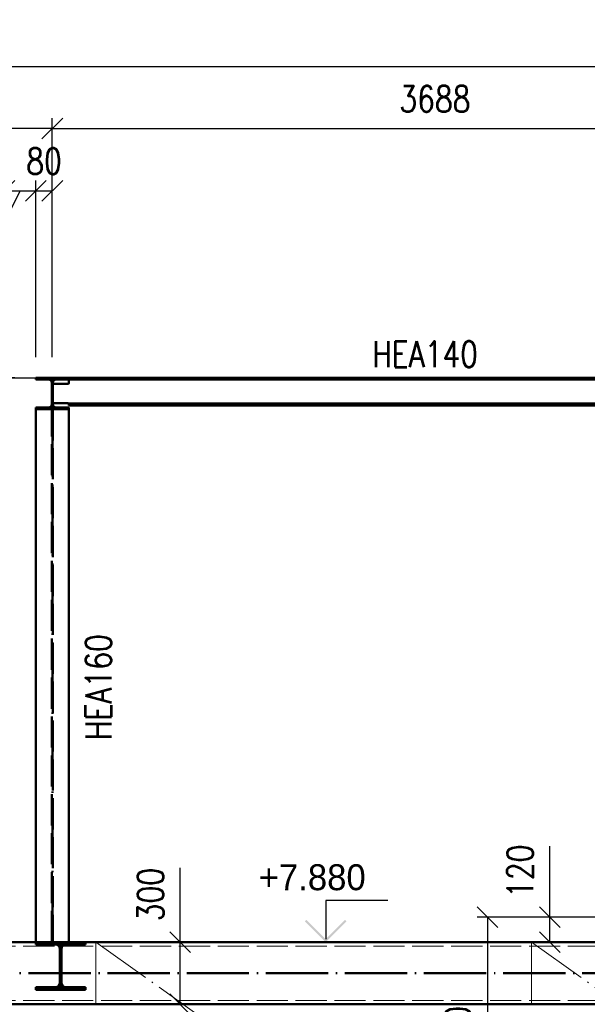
# Paper-space layout 'Layout1' of a CAD drawing. Extents: x -2 to 1083, y -36 to 422.
# Tile 5 of 93: x 82 to 136, y 89 to 184. Entities that reach past the tile are written whole.
import ezdxf

# ---------------------------------------------------------------- set-up
doc = ezdxf.new("R2010")
doc.units = 0
doc.linetypes.add('ACAD_ISO02W100', pattern=[15, 12, -3])
doc.linetypes.add('ACAD_ISO04W100', pattern=[30.5, 24, -3, 0.5, -3])
doc.layers.get('0').update_dxf_attribs({"linetype": 'CONTINUOUS'})
doc.layers.get('DEFPOINTS').update_dxf_attribs({"color": 132, "linetype": 'CONTINUOUS'})
doc.layers.add('AS_INS_ON', color=7, linetype='CONTINUOUS')
for name, color, linetype, lineweight in [('SS_1.ET-HALA_TaO-KCE_VELINU-PRUVLAK', 9, 'CONTINUOUS', 13), ('SS_2.ET-HALA_TaO-KCE_VELINU-NADSTAVBA', 72, 'CONTINUOUS', 50), ('SS_2.ET-HALA_TaO-KCE_VELINU-PODLAH.NOSNIK', 212, 'CONTINUOUS', 50), ('SS_2.ET-HALA_TaO-KCE_VELINU-ZESILENI', 160, 'CONTINUOUS', 50), ('SS_KOTY', 3, 'CONTINUOUS', 25), ('SS_POPIS_PROFILU', 13, 'CONTINUOUS', 25), ('SS_SRAFY', 8, 'CONTINUOUS', 18)]:
    doc.layers.add(name, color=color, linetype=linetype, lineweight=lineweight)
doc.styles.add('ROMANS', font='romans.shx', dxfattribs={"width": 0.8})
doc.styles.add('romans.shx', font='romans.shx', dxfattribs={"height": 5})
doc.dimstyles.new('A-1_(2.5)_50AS', dxfattribs={"dimtxt": 2.5, "dimasz": 2, "dimexe": 1, "dimexo": 2, "dimgap": 0, "dimtad": 0, "dimdec": 1, "dimlfac": 50, "dimrnd": 1, "dimtxsty": 'ROMANS', "dimblk1": 'OBLIQUE', "dimblk2": 'OBLIQUE', "dimsah": 1, "dimcen": 2, "dimclrd": 256, "dimclre": 256, "dimclrt": 256, "dimadec": 1, "dimazin": 2, "dimtfac": 0.714286, "dimtdec": 1, "dimtmove": 0, "dimatfit": 3, "dimldrblk": 'OPEN', "dimfxl": 1, "dimtvp": 1.142857, "dimtfill": 1, "dimtolj": 1, "dimlwd": -1, "dimlwe": -1, "dimarcsym": 0})
pattern_1 = [(45, (84.875306, 95.420354), (-0.04490128, 0.04490128), [])]

# ---------------------------------------------------------------- blocks, each defined once
blk = doc.blocks.new('_Oblique')
at = {"color": 0, "linetype": 'ByBlock', "lineweight": -2}
blk.add_line((-0.5, -0.5), (0.5, 0.5), dxfattribs=at)
blk = doc.blocks.new('*D55')
at = {"layer": 'DEFPOINTS', "color": 0, "transparency": 16777216}
for p in [(89.075, 95.42, -164414.6), (97.206, 95.42), (90.055, 89.42, -164413.4)]:
    blk.add_point(p, dxfattribs=at)
at = {"layer": 'SS_KOTY', "transparency": 16777216}
for p, q in [((97.206, 95.42), (97.206, 102.563)), ((91.075, 95.42), (98.206, 95.42)), ((97.206, 89.42), (97.206, 95.42)), ((92.055, 89.42), (98.206, 89.42))]:
    blk.add_line(p, q, dxfattribs=at)
at = {"layer": 'SS_KOTY', "transparency": 16777216, "xscale": 2, "yscale": 2, "zscale": 2}
for p, rotation in [((97.206, 95.42), 90), ((97.206, 89.42), 270)]:
    blk.add_blockref('_Oblique', p, dxfattribs=dict(at, rotation=rotation))
at = {"layer": 'SS_KOTY', "transparency": 16777216, "insert": (94.349, 99.992), "char_height": 2.5, "attachment_point": 5, "rotation": 90, "style": 'ROMANS', "bg_fill": 3, "box_fill_scale": 1.1, "bg_fill_color": 256, "bg_fill_true_color": 13158600, "bg_fill_transparency": 0}
blk.add_mtext('\\A1;300', dxfattribs=at)
blk = doc.blocks.new('_OPEN')
at = {"color": 0, "linetype": 'ByBlock'}
for p, q in [((-1, 0.167), (0, 0)), ((0, 0), (-1, -0.167)), ((0, 0), (-1, 0))]:
    blk.add_line(p, q, dxfattribs=at)
blk = doc.blocks.new('*D57')
at = {"layer": 'DEFPOINTS', "color": 0, "transparency": 16777216}
for p in [(83.275, 167.842), (83.275, 149.82, -164374.6), (80.275, 97.82, -164374.6)]:
    blk.add_point(p, dxfattribs=at)
at = {"layer": 'SS_KOTY', "transparency": 16777216}
for p, q in [((80.275, 99.82), (80.275, 168.842)), ((83.275, 151.82), (83.275, 168.842)), ((81.775, 167.842), (78.668, 161.842)), ((80.275, 167.842), (83.275, 167.842)), ((78.668, 161.842), (73.81, 161.842))]:
    blk.add_line(p, q, dxfattribs=at)
at = {"layer": 'SS_KOTY', "transparency": 16777216, "xscale": 2, "yscale": 2, "zscale": 2, "rotation": 180}
blk.add_blockref('_Oblique', (80.275, 167.842), dxfattribs=at)
at = {"layer": 'SS_KOTY', "transparency": 16777216, "xscale": 2, "yscale": 2, "zscale": 2}
blk.add_blockref('_Oblique', (83.275, 167.842), dxfattribs=at)
at = {"layer": 'SS_KOTY', "transparency": 16777216, "insert": (76.239, 164.699), "char_height": 2.5, "attachment_point": 5, "style": 'ROMANS', "bg_fill": 3, "box_fill_scale": 1.1, "bg_fill_color": 256, "bg_fill_true_color": 13158600, "bg_fill_transparency": 0}
blk.add_mtext('\\A1;150', dxfattribs=at)
blk = doc.blocks.new('*D58')
at = {"layer": 'DEFPOINTS', "color": 0, "transparency": 16777216}
for p in [(84.875, 167.842), (83.275, 149.82, -164374.6), (84.875, 149.82, -164414.6)]:
    blk.add_point(p, dxfattribs=at)
at = {"layer": 'SS_KOTY', "transparency": 16777216}
for p, q in [((83.275, 151.82), (83.275, 168.842)), ((84.875, 151.82), (84.875, 168.842)), ((83.275, 167.842), (84.875, 167.842))]:
    blk.add_line(p, q, dxfattribs=at)
at = {"layer": 'SS_KOTY', "transparency": 16777216, "insert": (84.075, 170.699), "char_height": 2.5, "attachment_point": 5, "style": 'ROMANS', "bg_fill": 3, "box_fill_scale": 1.1, "bg_fill_color": 256, "bg_fill_true_color": 13158600, "bg_fill_transparency": 0}
blk.add_mtext('\\A1;80', dxfattribs=at)
at = {"layer": 'SS_KOTY', "transparency": 16777216, "xscale": 2, "yscale": 2, "zscale": 2, "rotation": 180}
blk.add_blockref('_Oblique', (83.275, 167.842), dxfattribs=at)
at = {"layer": 'SS_KOTY', "transparency": 16777216, "xscale": 2, "yscale": 2, "zscale": 2}
blk.add_blockref('_Oblique', (84.875, 167.842), dxfattribs=at)
blk = doc.blocks.new('*D59')
at = {"layer": 'DEFPOINTS', "color": 0, "transparency": 16777216}
for p in [(158.635, 173.842), (84.875, 149.82, -164414.6), (158.635, 149.82, -164414.6)]:
    blk.add_point(p, dxfattribs=at)
at = {"layer": 'SS_KOTY', "transparency": 16777216}
for p, q in [((84.875, 151.82), (84.875, 174.842)), ((158.635, 151.82), (158.635, 174.842)), ((84.875, 173.842), (158.635, 173.842))]:
    blk.add_line(p, q, dxfattribs=at)
at = {"layer": 'SS_KOTY', "transparency": 16777216, "xscale": 2, "yscale": 2, "zscale": 2, "rotation": 180}
blk.add_blockref('_Oblique', (84.875, 173.842), dxfattribs=at)
at = {"layer": 'SS_KOTY', "transparency": 16777216, "xscale": 2, "yscale": 2, "zscale": 2}
blk.add_blockref('_Oblique', (158.635, 173.842), dxfattribs=at)
at = {"layer": 'SS_KOTY', "transparency": 16777216, "insert": (121.755, 176.699), "char_height": 2.5, "attachment_point": 5, "style": 'ROMANS', "bg_fill": 3, "box_fill_scale": 1.1, "bg_fill_color": 256, "bg_fill_true_color": 13158600, "bg_fill_transparency": 0}
blk.add_mtext('\\A1;3688', dxfattribs=at)
blk = doc.blocks.new('*D70')
at = {"layer": 'DEFPOINTS', "color": 0, "transparency": 16777216}
for p in [(157.035, 97.82, -164374.6), (126.825, 73.82), (132.295, 73.82, -164413.38)]:
    blk.add_point(p, dxfattribs=at)
at = {"layer": 'SS_KOTY', "transparency": 16777216}
for p, q in [((155.035, 97.82), (125.825, 97.82)), ((126.825, 97.82), (126.825, 73.82)), ((130.295, 73.82), (125.825, 73.82))]:
    blk.add_line(p, q, dxfattribs=at)
at = {"layer": 'SS_KOTY', "transparency": 16777216, "xscale": 2, "yscale": 2, "zscale": 2}
for p, rotation in [((126.825, 97.82), 90), ((126.825, 73.82), 270)]:
    blk.add_blockref('_Oblique', p, dxfattribs=dict(at, rotation=rotation))
at = {"layer": 'SS_KOTY', "transparency": 16777216, "insert": (123.967, 85.82), "char_height": 2.5, "attachment_point": 5, "rotation": 90, "style": 'ROMANS', "bg_fill": 3, "box_fill_scale": 1.1, "bg_fill_color": 256, "bg_fill_true_color": 13158600, "bg_fill_transparency": 0}
blk.add_mtext('\\A1;1200', dxfattribs=at)
blk = doc.blocks.new('*D72')
at = {"layer": 'DEFPOINTS', "color": 0, "transparency": 16777216}
for p in [(132.825, 97.82), (157.035, 97.82, -164413.08), (157.035, 95.42, -164374.6)]:
    blk.add_point(p, dxfattribs=at)
at = {"layer": 'SS_KOTY', "transparency": 16777216}
for p, q in [((132.825, 97.82), (132.825, 104.677)), ((155.035, 97.82), (131.825, 97.82)), ((132.825, 95.42), (132.825, 97.82)), ((155.035, 95.42), (131.825, 95.42))]:
    blk.add_line(p, q, dxfattribs=at)
at = {"layer": 'SS_KOTY', "transparency": 16777216, "xscale": 2, "yscale": 2, "zscale": 2}
for p, rotation in [((132.825, 97.82), 90), ((132.825, 95.42), 270)]:
    blk.add_blockref('_Oblique', p, dxfattribs=dict(at, rotation=rotation))
at = {"layer": 'SS_KOTY', "transparency": 16777216, "insert": (129.967, 102.249), "char_height": 2.5, "attachment_point": 5, "rotation": 90, "style": 'ROMANS', "bg_fill": 3, "box_fill_scale": 1.1, "bg_fill_color": 256, "bg_fill_true_color": 13158600, "bg_fill_transparency": 0}
blk.add_mtext('\\A1;120', dxfattribs=at)
blk = doc.blocks.new('*D79')
at = {"layer": 'DEFPOINTS', "color": 0, "transparency": 16777216}
for p in [(52.275, 173.842), (52.275, 169.339), (84.875, 149.82, -164414.6)]:
    blk.add_point(p, dxfattribs=at)
at = {"layer": 'SS_KOTY', "transparency": 16777216}
for p, q in [((52.275, 171.339), (52.275, 174.842)), ((84.875, 151.82), (84.875, 174.842)), ((84.875, 173.842), (52.275, 173.842))]:
    blk.add_line(p, q, dxfattribs=at)
at = {"layer": 'SS_KOTY', "transparency": 16777216, "xscale": 2, "yscale": 2, "zscale": 2, "rotation": 180}
blk.add_blockref('_Oblique', (52.275, 173.842), dxfattribs=at)
at = {"layer": 'SS_KOTY', "transparency": 16777216, "xscale": 2, "yscale": 2, "zscale": 2}
blk.add_blockref('_Oblique', (84.875, 173.842), dxfattribs=at)
at = {"layer": 'SS_KOTY', "transparency": 16777216, "insert": (68.575, 176.699), "char_height": 2.5, "attachment_point": 5, "style": 'ROMANS', "bg_fill": 3, "box_fill_scale": 1.1, "bg_fill_color": 256, "bg_fill_true_color": 13158600, "bg_fill_transparency": 0}
blk.add_mtext('\\A1;1630', dxfattribs=at)
blk = doc.blocks.new('*D80')
at = {"layer": 'DEFPOINTS', "color": 0, "transparency": 16777216}
for p in [(467.075, 179.842), (52.275, 164.836), (467.075, 159.836, -164377.758)]:
    blk.add_point(p, dxfattribs=at)
at = {"layer": 'SS_KOTY', "transparency": 16777216}
for p, q in [((52.275, 166.836), (52.275, 180.842)), ((467.075, 161.836), (467.075, 180.842)), ((52.275, 179.842), (467.075, 179.842))]:
    blk.add_line(p, q, dxfattribs=at)
at = {"layer": 'SS_KOTY', "transparency": 16777216, "xscale": 2, "yscale": 2, "zscale": 2, "rotation": 180}
blk.add_blockref('_Oblique', (52.275, 179.842), dxfattribs=at)
at = {"layer": 'SS_KOTY', "transparency": 16777216, "xscale": 2, "yscale": 2, "zscale": 2}
blk.add_blockref('_Oblique', (467.075, 179.842), dxfattribs=at)
at = {"layer": 'SS_KOTY', "transparency": 16777216, "insert": (259.675, 182.699), "char_height": 2.5, "attachment_point": 5, "style": 'ROMANS', "bg_fill": 3, "box_fill_scale": 1.1, "bg_fill_color": 256, "bg_fill_true_color": 13158600, "bg_fill_transparency": 0}
blk.add_mtext('\\A1;20740', dxfattribs=at)
blk = doc.blocks.new('*D81')
at = {"layer": 'DEFPOINTS', "color": 0, "transparency": 16777216}
for p in [(83.275, 149.82, -164374.6), (34.703, 97.82), (44.275, 97.82, -164374.6)]:
    blk.add_point(p, dxfattribs=at)
at = {"layer": 'SS_KOTY', "transparency": 16777216}
for p, q in [((81.275, 149.82), (33.703, 149.82)), ((34.703, 149.82), (34.703, 97.82)), ((42.275, 97.82), (33.703, 97.82))]:
    blk.add_line(p, q, dxfattribs=at)
at = {"layer": 'SS_KOTY', "transparency": 16777216, "xscale": 2, "yscale": 2, "zscale": 2}
for p, rotation in [((34.703, 149.82), 90), ((34.703, 97.82), 270)]:
    blk.add_blockref('_Oblique', p, dxfattribs=dict(at, rotation=rotation))
at = {"layer": 'SS_KOTY', "transparency": 16777216, "insert": (31.846, 123.82), "char_height": 2.5, "attachment_point": 5, "rotation": 90, "style": 'ROMANS', "bg_fill": 3, "box_fill_scale": 1.1, "bg_fill_color": 256, "bg_fill_true_color": 13158600, "bg_fill_transparency": 0}
blk.add_mtext('\\A1;2600', dxfattribs=at)

psp = doc.layouts.get("Layout1")

# ---------------------------------------------------------------- hatches: boundary and pattern name
at = {"layer": 'AS_INS_ON'}
psp.add_hatch(color=3, dxfattribs=at).paths.add_polyline_path([(109.3647, 97.5618), (109.2233, 97.4204), (111.2233, 95.4204), (113.2233, 97.4204), (113.0818, 97.5618), (111.2233, 95.7032)])
at = {"layer": 'SS_SRAFY'}
h = psp.add_hatch(dxfattribs=at)
h.set_pattern_fill('ANSI31', color=5, scale=0.02, style=0)
h.set_pattern_definition(pattern_1)
h.paths.add_polyline_path([(85.1803, 91.0604), (83.2753, 91.0604), (83.2753, 90.8204), (88.0753, 90.8204), (88.0753, 91.0604), (86.1703, 91.0604, -0.4142136), (85.7503, 91.4804), (85.7503, 94.7604, -0.4142136), (86.1703, 95.1804), (88.0753, 95.1804), (88.0753, 95.4204), (83.2753, 95.4204), (83.2753, 95.1804), (85.1803, 95.1804, -0.4142137), (85.6003, 94.7604), (85.6003, 91.4804, -0.4142134)], flags=0)

# ---------------------------------------------------------------- linework, layer by layer
at = {"layer": 'AS_INS_ON', "color": 3}
for p, q in [((117.2233, 99.4204, -164414.6), (111.2233, 99.4204, -164414.6)), ((111.2233, 99.4204, -164414.6), (111.2233, 95.7032, -164414.6)), ((111.2233, 95.4204), (114.5907, 95.4204))]:
    psp.add_line(p, q, dxfattribs=at)
at = {"layer": 'SS_2.ET-HALA_TaO-KCE_VELINU-NADSTAVBA', "color": 1, "linetype": 'Continuous', "ltscale": 0.25}
for p, q in [((84.8153, 149.3404), (84.8153, 147.2604)), ((84.9353, 149.3404), (84.9353, 147.2604)), ((86.3753, 149.2204), (84.9353, 149.2204)), ((84.9353, 147.3804), (86.3753, 147.3804)), ((86.4619, 147.3304), (157.0487, 147.3304)), ((86.4753, 147.1604), (86.4753, 147.2804)), ((86.4753, 147.1604), (157.0353, 147.1604)), ((85.2353, 146.9604), (86.4753, 146.9604)), ((86.4753, 146.7804), (86.4753, 146.9604)), ((86.4753, 95.4204), (86.4753, 146.7803))]:
    psp.add_line(p, q, dxfattribs=at)
at = {"layer": 'SS_2.ET-HALA_TaO-KCE_VELINU-NADSTAVBA', "color": 3, "linetype": 'ACAD_ISO02W100', "ltscale": 0.25}
for p, q in [((84.8153, 95.4204), (84.8153, 146.7803)), ((84.9353, 146.7803), (84.9353, 95.4204))]:
    psp.add_line(p, q, dxfattribs=at)
at = {"layer": 'SS_2.ET-HALA_TaO-KCE_VELINU-NADSTAVBA', "color": 1, "linetype": 'Continuous', "ltscale": 0.25, "extrusion": (-3.06162e-16, 6.12323e-17, -1)}
for centre, radius, start, end in [((-86.3753, 149.3204), 0.1, 180, 270), ((-85.2353, 147.2604), 0.3, 270, 0)]:
    psp.add_arc(centre, radius, start, end, dxfattribs=at)
at = {"layer": 'SS_2.ET-HALA_TaO-KCE_VELINU-NADSTAVBA', "color": 1, "linetype": 'Continuous', "ltscale": 0.25, "extrusion": (2.41073e-12, 5.82083e-12, -1)}
psp.add_arc((-86.3753, 147.2804, 0), 0.1, 90, 180, dxfattribs=at)
at = {"layer": 'SS_2.ET-HALA_TaO-KCE_VELINU-PODLAH.NOSNIK', "color": 1, "linetype": 'Continuous', "ltscale": 0.25}
for p, q in [((83.2753, 95.4204), (88.0753, 95.4204)), ((83.2753, 95.4204), (83.2753, 95.1804)), ((83.2753, 95.1804), (85.1803, 95.1804)), ((86.1703, 95.1804), (88.0753, 95.1804)), ((88.0753, 95.1804), (88.0753, 95.4204)), ((85.6003, 94.7604), (85.6003, 91.4804)), ((85.7503, 91.4804), (85.7503, 94.7604)), ((85.1803, 91.0604), (83.2753, 91.0604)), ((83.2753, 91.0604), (83.2753, 90.8204)), ((83.2753, 90.8204), (88.0753, 90.8204)), ((88.0753, 91.0604), (86.1703, 91.0604)), ((88.0753, 90.8204), (88.0753, 91.0604))]:
    psp.add_line(p, q, dxfattribs=at)
at = {"layer": 'SS_2.ET-HALA_TaO-KCE_VELINU-PODLAH.NOSNIK', "color": 1, "linetype": 'Continuous', "ltscale": 0.25, "extrusion": (1.14781e-12, 2.77185e-12, -1)}
psp.add_arc((-85.1803, 94.7604), 0.42, 90, 180, dxfattribs=at)
at = {"layer": 'SS_2.ET-HALA_TaO-KCE_VELINU-PODLAH.NOSNIK', "color": 1, "linetype": 'Continuous', "ltscale": 0.25, "extrusion": (-2.7721e-12, 1.14818e-12, -1)}
psp.add_arc((-86.1703, 94.7604), 0.42, 0, 90, dxfattribs=at)
at = {"layer": 'SS_2.ET-HALA_TaO-KCE_VELINU-PODLAH.NOSNIK', "color": 1, "linetype": 'Continuous', "ltscale": 0.25, "extrusion": (5.73751e-13, -1.38584e-12, -1)}
psp.add_arc((-85.1803, 91.4804), 0.42, 180, 270, dxfattribs=at)
at = {"layer": 'SS_2.ET-HALA_TaO-KCE_VELINU-PODLAH.NOSNIK', "color": 1, "linetype": 'Continuous', "ltscale": 0.25, "extrusion": (-1.3862e-12, -5.73996e-13, -1)}
psp.add_arc((-86.1703, 91.4804), 0.42, 270, 360, dxfattribs=at)
at = {"layer": 'SS_2.ET-HALA_TaO-KCE_VELINU-ZESILENI', "color": 1, "linetype": 'Continuous', "ltscale": 0.25}
psp.add_line((80.2753, 95.4204), (83.2753, 95.4204), dxfattribs=at)

# ---------------------------------------------------------------- texts
at = {"layer": 'AS_INS_ON', "color": 3}
psp.add_text('+7.880', height=2.5, dxfattribs=at).set_placement((104.7646, 100.4204))
at = {"layer": 'SS_POPIS_PROFILU', "color": 13, "style": 'romans.shx', "width": 0.8}
psp.add_text('HEA160', height=2.5, rotation=90, dxfattribs=at).set_placement((90.5695, 114.9017))

# ---------------------------------------------------------------- dimensions: what is measured, and where the dimension line sits
at = {"layer": 'SS_KOTY'}
dim = psp.add_linear_dim(base=(83.2753, 167.8417), p1=(80.2753, 97.8204, -164374.6), p2=(83.2753, 149.8204, -164374.6), dimstyle='A-1_(2.5)_50AS', override={"dimtmove": 1}, dxfattribs=at)
dim.commit()
dim.dimension.update_dxf_attribs({"geometry": '*D57', "text_midpoint": (78.6676, 161.8417), "dimtype": 160})
dim = psp.add_linear_dim(base=(97.206, 95.4204), p1=(90.0553, 89.4203, -164413.4), p2=(89.0753, 95.4204, -164414.6), angle=90, dimstyle='A-1_(2.5)_50AS', dxfattribs=at)
dim.commit()
dim.dimension.update_dxf_attribs({"geometry": '*D55', "text_midpoint": (97.206, 99.9918), "dimtype": 160})
dim = psp.add_linear_dim(base=(126.8246, 73.8204), p1=(157.0353, 97.8204, -164374.6), p2=(132.2953, 73.8204, -164413.38), angle=90, dimstyle='A-1_(2.5)_50AS', dxfattribs=at)
dim.commit()
dim.dimension.update_dxf_attribs({"geometry": '*D70', "text_midpoint": (123.9674, 85.8204)})

# ---------------------------------------------------------------- next in the draw order: linework, layer by layer
at = {"layer": 'SS_1.ET-HALA_TaO-KCE_VELINU-PRUVLAK', "color": 9, "linetype": 'ACAD_ISO04W100', "ltscale": 0.25}
psp.add_line((89.0753, 95.4204), (89.0753, 65.4204), dxfattribs=at)
at = {"layer": 'SS_1.ET-HALA_TaO-KCE_VELINU-PRUVLAK', "color": 9, "linetype": 'ACAD_ISO02W100', "ltscale": 0.25}
psp.add_line((52.0753, 89.8004), (461.4753, 89.8004), dxfattribs=at)
at = {"layer": 'SS_2.ET-HALA_TaO-KCE_VELINU-NADSTAVBA', "color": 1, "linetype": 'Continuous', "ltscale": 0.25, "extrusion": (-3.06162e-16, 6.12323e-17, -1)}
psp.add_arc((-84.5153, 147.2604), 0.3, 180, 270, dxfattribs=at)
at = {"layer": 'SS_2.ET-HALA_TaO-KCE_VELINU-ZESILENI', "color": 7, "linetype": 'ACAD_ISO04W100', "ltscale": 0.25}
psp.add_line((52.0753, 92.4204), (461.4753, 92.4204), dxfattribs=at)
psp.add_line((52.0753, 92.4204), (461.4753, 92.4204), dxfattribs=at)
at = {"layer": 'SS_2.ET-HALA_TaO-KCE_VELINU-ZESILENI', "color": 1, "linetype": 'Continuous', "ltscale": 0.25}
psp.add_line((52.0753, 89.4204), (461.4753, 89.4204), dxfattribs=at)

# ---------------------------------------------------------------- next in the draw order: dimensions: what is measured, and where the dimension line sits
at = {"layer": 'SS_KOTY'}
dim = psp.add_linear_dim(base=(84.8753, 167.8417), p1=(83.2753, 149.8204, -164374.6), p2=(84.8753, 149.8204, -164414.6), dimstyle='A-1_(2.5)_50AS', override={"dimtmove": 1}, dxfattribs=at)
dim.commit()
dim.dimension.update_dxf_attribs({"geometry": '*D58', "text_midpoint": (84.0753, 167.8417), "dimtype": 160})
dim = psp.add_linear_dim(base=(132.8246, 97.8204), p1=(157.0353, 95.4204, -164374.6), p2=(157.0353, 97.8204, -164413.08), angle=90, dimstyle='A-1_(2.5)_50AS', dxfattribs=at)
dim.commit()
dim.dimension.update_dxf_attribs({"geometry": '*D72', "text_midpoint": (129.9674, 102.2489)})

# ---------------------------------------------------------------- next in the draw order: linework, layer by layer
at = {"layer": 'SS_1.ET-HALA_TaO-KCE_VELINU-PRUVLAK', "color": 9, "linetype": 'ACAD_ISO04W100', "ltscale": 0.25}
for p, q in [((467.0753, 95.4204), (44.2753, 95.4204)), ((131.0753, 65.4204), (89.0753, 95.4204)), ((131.0753, 95.4204), (131.0753, 65.4204)), ((173.0753, 65.4204), (131.0753, 95.4204))]:
    psp.add_line(p, q, dxfattribs=at)
at = {"layer": 'SS_1.ET-HALA_TaO-KCE_VELINU-PRUVLAK', "color": 9, "linetype": 'ACAD_ISO02W100', "ltscale": 0.25}
psp.add_line((52.0753, 95.0404), (461.4753, 95.0404), dxfattribs=at)
at = {"layer": 'SS_2.ET-HALA_TaO-KCE_VELINU-ZESILENI', "color": 1, "linetype": 'Continuous', "ltscale": 0.25}
psp.add_line((88.0753, 95.4204), (157.0353, 95.4204), dxfattribs=at)

# ---------------------------------------------------------------- next in the draw order: dimensions: what is measured, and where the dimension line sits
at = {"layer": 'SS_KOTY'}
dim = psp.add_linear_dim(base=(158.6353, 173.8417), p1=(84.8753, 149.8204, -164414.6), p2=(158.6353, 149.8204, -164414.6), dimstyle='A-1_(2.5)_50AS', override={"dimtmove": 1}, dxfattribs=at)
dim.commit()
dim.dimension.update_dxf_attribs({"geometry": '*D59', "text_midpoint": (121.7553, 176.6988)})

# ---------------------------------------------------------------- next in the draw order: linework, layer by layer
at = {"layer": 'SS_2.ET-HALA_TaO-KCE_VELINU-NADSTAVBA', "color": 1, "linetype": 'Continuous', "ltscale": 0.25}
for p, q in [((157.0353, 149.8204), (86.4753, 149.8204)), ((86.4753, 149.6404), (86.4753, 149.8204)), ((86.4753, 149.6504), (157.0353, 149.6504)), ((86.4753, 149.3204), (86.4753, 149.6404))]:
    psp.add_line(p, q, dxfattribs=at)

# ---------------------------------------------------------------- next in the draw order: texts
at = {"layer": 'SS_POPIS_PROFILU', "color": 13, "style": 'romans.shx', "width": 0.8}
psp.add_text('HEA140', height=2.5, dxfattribs=at).set_placement((115.7065, 150.8414))

# ---------------------------------------------------------------- next in the draw order: dimensions: what is measured, and where the dimension line sits
at = {"layer": 'SS_KOTY'}
dim = psp.add_linear_dim(base=(52.2753, 173.8417), p1=(84.8753, 149.8204, -164414.6), p2=(52.2753, 169.3388), dimstyle='A-1_(2.5)_50AS', dxfattribs=at)
dim.commit()
dim.dimension.update_dxf_attribs({"geometry": '*D79', "text_midpoint": (68.5753, 176.6988)})

# ---------------------------------------------------------------- next in the draw order: linework, layer by layer
at = {"layer": 'SS_2.ET-HALA_TaO-KCE_VELINU-NADSTAVBA', "color": 7, "linetype": 'ACAD_ISO04W100', "ltscale": 0.25}
for p, q in [((84.8753, 95.4204), (84.8753, 149.8204)), ((84.8753, 149.8204), (158.6353, 149.8204))]:
    psp.add_line(p, q, dxfattribs=at)
at = {"layer": 'SS_2.ET-HALA_TaO-KCE_VELINU-NADSTAVBA', "color": 1, "linetype": 'Continuous', "ltscale": 0.25}
psp.add_line((86.4753, 149.6404), (85.2353, 149.6404), dxfattribs=at)
at = {"layer": 'SS_2.ET-HALA_TaO-KCE_VELINU-NADSTAVBA', "color": 1, "linetype": 'Continuous', "ltscale": 0.25, "extrusion": (8.03374e-13, 1.94032e-12, -1)}
psp.add_arc((-84.5153, 149.3404), 0.3, 90, 180, dxfattribs=at)
at = {"layer": 'SS_2.ET-HALA_TaO-KCE_VELINU-NADSTAVBA', "color": 1, "linetype": 'Continuous', "ltscale": 0.25, "extrusion": (-1.94056e-12, 8.03741e-13, -1)}
psp.add_arc((-85.2353, 149.3404), 0.3, 0, 90, dxfattribs=at)

# ---------------------------------------------------------------- next in the draw order: dimensions: what is measured, and where the dimension line sits
at = {"layer": 'SS_KOTY'}
dim = psp.add_linear_dim(base=(467.0753, 179.8417), p1=(52.2753, 164.8358), p2=(467.0753, 159.8358, -164377.7578), dimstyle='A-1_(2.5)_50AS', dxfattribs=at)
dim.commit()
dim.dimension.update_dxf_attribs({"geometry": '*D80', "text_midpoint": (259.6753, 182.6988)})
dim = psp.add_linear_dim(base=(34.7028, 97.8204), p1=(83.2753, 149.8204, -164374.6), p2=(44.2753, 97.8204, -164374.6), angle=90, dimstyle='A-1_(2.5)_50AS', dxfattribs=at)
dim.commit()
dim.dimension.update_dxf_attribs({"geometry": '*D81', "text_midpoint": (31.8457, 123.8204)})

# ---------------------------------------------------------------- next in the draw order: hatches: boundary and pattern name
at = {"layer": 'SS_SRAFY'}
h = psp.add_hatch(dxfattribs=at)
h.set_pattern_fill('ANSI31', color=5, scale=0.02, style=0)
h.set_pattern_definition(pattern_1)
h.paths.add_polyline_path([(83.2753, 146.7804), (86.4753, 146.7804), (86.4753, 146.9604), (85.2353, 146.9604, -0.4142136), (84.9353, 147.2604), (84.9353, 149.3404, -0.4142136), (85.2353, 149.6404), (86.4753, 149.6404), (86.4753, 149.8204), (83.2753, 149.8204), (83.2753, 149.6404), (84.5153, 149.6404, -0.4142136), (84.8153, 149.3404), (84.8153, 147.2604, -0.4142136), (84.5153, 146.9604), (83.2753, 146.9604)], flags=0)

# ---------------------------------------------------------------- next in the draw order: linework, layer by layer
at = {"layer": 'AS_INS_ON', "color": 3}
psp.add_line((22.7028, 149.8204), (83.2746, 149.8204), dxfattribs=at)
at = {"layer": 'SS_2.ET-HALA_TaO-KCE_VELINU-NADSTAVBA', "color": 1, "linetype": 'Continuous', "ltscale": 0.25}
for p, q in [((86.4753, 149.8204), (83.2753, 149.8204)), ((83.2753, 149.8204), (83.2753, 149.6404)), ((84.5153, 149.6404), (83.2753, 149.6404)), ((83.2753, 146.9604), (84.5153, 146.9604)), ((83.2753, 146.9604), (83.2753, 146.7804)), ((86.4753, 146.7804), (83.2753, 146.7804)), ((83.2753, 146.7803), (83.2753, 95.4204))]:
    psp.add_line(p, q, dxfattribs=at)

doc.saveas('drawing.dxf')
